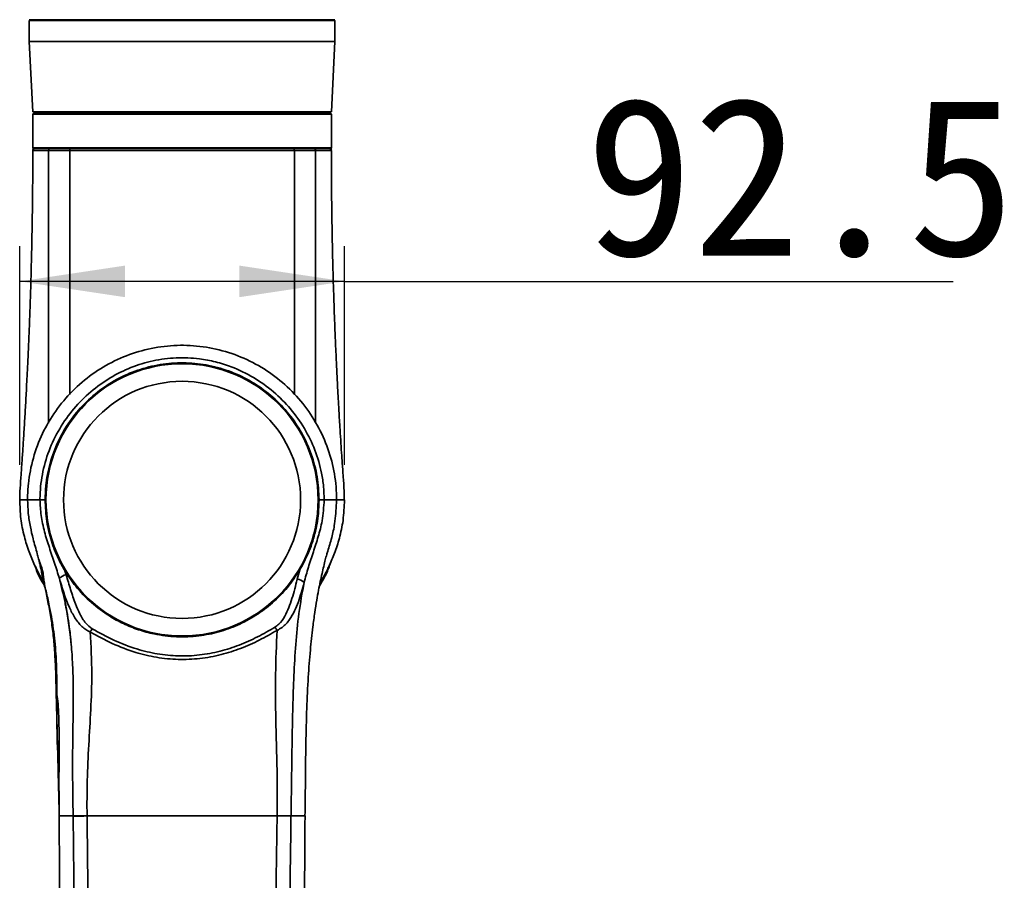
# Model space of a CAD drawing. Header units: millimetres. Extents: x 0 to 298, y 0 to 209.
# Tile 36 of 41: x 129 to 157, y 164 to 188. Entities that reach past the tile are written whole.
import ezdxf

# ---------------------------------------------------------------- set-up
doc = ezdxf.new("R2010")
doc.units = ezdxf.units.MM
doc.header["$PDSIZE"] = -1
doc.layers.add('图层0', color=7, linetype='Continuous')
doc.styles.add('SLDTEXTSTYLE0', font='SIMSUN.TTC')
doc.dimstyles.new('SLDDIMSTYLE0', dxfattribs={"dimtxt": 4.5, "dimasz": 3, "dimexe": 0, "dimexo": 0.0625, "dimgap": 1.125, "dimtad": 2, "dimlfac": 10, "dimrnd": 1e-09, "dimzin": 12, "dimdsep": 46, "dimtxsty": 'SLDTEXTSTYLE0', "dimsah": 1, "dimcen": 0.09, "dimadec": 0, "dimazin": 3, "dimtfac": 1, "dimtofl": 0, "dimtmove": 0, "dimatfit": 3, "dimfxl": 0, "dimfrac": 2, "dimtolj": 1, "dimtzin": 12, "dimarcsym": 0})

# ---------------------------------------------------------------- blocks, each defined once
blk = doc.blocks.new('_D_12')
at = {"layer": '图层0'}
for p, q in [((129.357, 175.636), (129.357, 181.856)), ((138.607, 175.636), (138.607, 181.856)), ((138.607, 180.856), (129.357, 180.856)), ((138.607, 180.856), (155.938, 180.856))]:
    blk.add_line(p, q, dxfattribs=at)
for points in [[(129.357, 180.856), (132.357, 180.406), (132.357, 181.306)], [(138.607, 180.856), (135.607, 181.306), (135.607, 180.406)]]:
    blk.add_solid(points, dxfattribs=at)
at = {"layer": '图层0', "insert": (145.463, 186.092), "char_height": 4.5, "attachment_point": 1, "rotation": 360, "style": 'SLDTEXTSTYLE0'}
blk.add_mtext('92.5', dxfattribs=at)

msp = doc.modelspace()

# ---------------------------------------------------------------- linework, layer by layer
at = {"color": 7, "linetype": 'Continuous', "lineweight": 35}
for p, q in [((129.63019394, 188.30646615), (129.65019394, 188.28646615)), ((129.63019394, 188.30646615), (133.98019394, 188.30646615)), ((129.63019394, 188.28646615), (129.63019394, 187.68646615)), ((129.63019394, 188.28646615), (138.33019394, 188.28646615)), ((133.98019394, 188.30646615), (138.33019394, 188.30646615)), ((138.31019394, 188.28646615), (138.33019394, 188.30646615)), ((138.33019394, 187.68646615), (138.33019394, 188.28646615)), ((129.63019394, 187.68646615), (129.73019394, 185.68646615)), ((129.63019394, 187.68646615), (138.33019394, 187.68646615)), ((138.23019394, 185.68646615), (138.33019394, 187.68646615)), ((138.23019394, 185.68646615), (129.73019394, 185.68646615)), ((129.73019394, 185.61646615), (129.73019394, 184.65646615)), ((129.75019394, 185.63646615), (133.98019394, 185.63646615)), ((129.88019394, 185.68646615), (129.88019394, 185.63646615)), ((133.98019394, 185.63646615), (138.21019394, 185.63646615)), ((138.08019394, 185.63646615), (138.08019394, 185.68646615)), ((138.23019394, 184.65646615), (138.23019394, 185.61646615)), ((138.21019394, 184.63646615), (129.75019394, 184.63646615)), ((130.64458763, 172.61564194), (130.67968915, 172.50034259)), ((137.25885526, 172.37626701), (137.33197481, 172.64258426)), ((130.87913546, 165.63491836), (130.87910677, 165.63646615)), ((131.27352811, 165.64058688), (131.2736023, 165.63643766)), ((136.68655811, 165.63647117), (136.68678238, 165.63858196)), ((137.47161143, 165.63646615), (137.46799521, 165.63646615))]:
    msp.add_line(p, q, dxfattribs=at)
at = {"color": 8, "linetype": 'Continuous', "lineweight": 35}
for p, q in [((133.98019394, 185.61646615), (129.73019394, 185.61646615)), ((138.23019394, 185.61646615), (133.98019394, 185.61646615)), ((129.73019394, 184.65646615), (138.23019394, 184.65646615))]:
    msp.add_line(p, q, dxfattribs=at)
at = {"color": 7, "linetype": 'Continuous', "lineweight": 35}
for radius in [3.875, 3.375]:
    msp.add_circle((133.98019394, 174.63646615), radius, dxfattribs=at)
for centre, radius, start, end in [((129.75019394, 185.61646615), 0.02, 90, 180), ((138.21019394, 185.61646615), 0.02, 0, 90), ((129.78018451, 184.58646589), 0.05, 89.998962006, 182.057359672), ((129.75019394, 184.65646615), 0.02, 180, 270), ((138.18020355, 184.58646589), 0.05, 2.035322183, 90.000717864), ((138.21019394, 184.65646615), 0.02, 270, 0), ((130.71312405, 172.20874639), 0.29350679, 96.541060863, 140.386685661), ((137.23104183, 172.0776904), 0.29986927, 42.266266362, 84.678060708), ((136.03340461, 170.55578737), 0.74576634, 29.246323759, 37.498538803), ((132.02306304, 170.51626292), 0.75012851, 143.304238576, 151.461416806)]:
    msp.add_arc(centre, radius, start, end, dxfattribs=at)
for points, knots in [([(129.73011602, 184.58644929), (129.73010242, 184.53258299), (129.73007363, 184.41854962), (129.72966706, 184.26670264), (129.72916754, 184.12545568), (129.72840853, 183.95854559), (129.72700762, 183.72629414), (129.72467906, 183.44281393), (129.72149147, 183.13846206), (129.71747898, 182.82444975), (129.71201464, 182.46720615), (129.7048583, 182.07345506), (129.6966016, 181.68744166), (129.68848345, 181.35182689), (129.68073057, 181.05759558), (129.67183075, 180.74526635), (129.66089933, 180.39381115), (129.64882289, 180.03957672), (129.63710016, 179.72235608), (129.62562813, 179.43032746), (129.60970987, 179.04738669), (129.5893017, 178.59538977), (129.56638808, 178.12894037), (129.54279249, 177.67687122), (129.51706363, 177.21331625), (129.48691088, 176.70430873), (129.45724464, 176.23390298), (129.42760176, 175.78710882), (129.39801711, 175.37111081), (129.36917099, 174.9849014), (129.35810988, 174.74377242), (129.35851525, 174.63807577), (129.35852156, 174.63643069)], [0, 0, 0, 0, 0.0161070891, 0.0340982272, 0.0454019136, 0.0583256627, 0.0839673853, 0.1147829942, 0.1430043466, 0.174880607, 0.2085800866, 0.2497180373, 0.29250523, 0.3239003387, 0.3499891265, 0.3804241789, 0.4172448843, 0.4550418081, 0.4863327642, 0.5121198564, 0.5425009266, 0.6008916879, 0.6472893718, 0.6820156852, 0.7361698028, 0.7861923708, 0.8343664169, 0.8765295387, 0.9223538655, 0.9635633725, 0.9994328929, 1, 1, 1, 1]), ([(130.78019409, 184.58537951), (130.78019276, 184.58537951), (130.67782722, 184.58548214), (130.51785991, 184.58559738), (130.32301891, 184.58573934), (130.22534389, 184.58584775), (130.1801977, 184.58591685), (130.18019683, 184.58591685)], [0, 0, 0, 0, 0.0000055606, 0.4267358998, 0.7133721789, 0.9999944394, 1, 1, 1, 1]), ([(130.81744337, 184.63646589), (130.81247724, 184.63569318), (130.80254495, 184.63414775), (130.79009534, 184.62228188), (130.78152937, 184.60536155), (130.78063909, 184.59204827), (130.78019395, 184.58539161)], [0, 0, 0, 0, 0.2499978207, 0.4999971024, 0.7499978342, 1, 1, 1, 1]), ([(137.18019395, 184.58538184), (137.01248287, 184.58504418), (136.67706317, 184.58436887), (136.07347812, 184.58446989), (135.41538326, 184.58518529), (134.71626158, 184.58612728), (133.99720194, 184.58656857), (133.28061745, 184.58621739), (132.58643617, 184.58532176), (132.11973812, 184.58480758), (131.76865027, 184.58457837), (131.48907798, 184.58448723), (131.12262633, 184.58465064), (130.89433833, 184.58514462), (130.78019395, 184.58539161)], [0, 0, 0, 0, 0.0996511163, 0.1993007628, 0.2989108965, 0.3985166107, 0.4975839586, 0.5966515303, 0.6949653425, 0.7932832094, 0.8070007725, 0.8619267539, 0.9309631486, 1, 1, 1, 1]), ([(137.78019137, 184.58591021), (137.78019049, 184.58591021), (137.71299031, 184.5858091), (137.58689558, 184.58569698), (137.38045066, 184.5855562), (137.24896783, 184.5854435), (137.18019528, 184.58536968), (137.18019394, 184.58536968)], [0, 0, 0, 0, 0.0000055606, 0.4266337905, 0.713311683, 0.9999944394, 1, 1, 1, 1]), ([(137.73523415, 184.63646589), (137.73989991, 184.63598962), (137.75004442, 184.6349541), (137.76192369, 184.62745787), (137.77034779, 184.61817583), (137.77571078, 184.60894958), (137.77949233, 184.59797352), (137.77995431, 184.58999551), (137.78019192, 184.58589213)], [0, 0, 0, 0, 0.1976163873, 0.4296666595, 0.5592259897, 0.6974722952, 0.8443992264, 1, 1, 1, 1]), ([(138.59880311, 174.63653714), (138.59761191, 174.72793686), (138.5946633, 174.95418159), (138.56730858, 175.30200573), (138.54188744, 175.65675481), (138.51889871, 175.99433527), (138.49612283, 176.34357517), (138.46979036, 176.76510867), (138.44391339, 177.20288371), (138.41843529, 177.66016965), (138.39418738, 178.12199541), (138.3682622, 178.65263536), (138.34277096, 179.22620048), (138.32003962, 179.80011462), (138.29986691, 180.37520949), (138.28245575, 180.94700182), (138.2677148, 181.51492534), (138.25597346, 182.04860446), (138.24644753, 182.57688602), (138.23909075, 183.10447922), (138.2348675, 183.53105021), (138.23248127, 183.86595706), (138.23107442, 184.14865387), (138.23016531, 184.39240249), (138.23033385, 184.54913819), (138.230374, 184.58647115)], [0, 0, 0, 0, 0.03018684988, 0.07472249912, 0.11256440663, 0.14363259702, 0.18079648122, 0.21796637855, 0.26918476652, 0.31161162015, 0.35457669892, 0.40698535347, 0.46982829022, 0.52572697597, 0.57820657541, 0.641295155, 0.69611596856, 0.74745538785, 0.80028639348, 0.85349110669, 0.90461560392, 0.9273388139, 0.95326811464, 0.98886890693, 1, 1, 1, 1]), ([(138.38002894, 174.63646615), (138.38002894, 174.63646815), (138.38002883, 174.88289106), (138.33725367, 175.37662525), (138.15223301, 176.09575856), (137.84704705, 176.77280698), (137.43457767, 177.39150146), (136.92191207, 177.93164168), (136.32628802, 178.38125731), (135.6619932, 178.72240824), (134.95063899, 178.94940407), (134.21140088, 179.0503603), (133.4677551, 179.02766954), (132.74061487, 178.87786524), (132.04857106, 178.61118758), (131.41141265, 178.23006039), (130.84367848, 177.74853313), (130.36570412, 177.17615056), (129.98774372, 176.53182662), (129.72559369, 175.83223311), (129.61848522, 175.27714287), (129.58447177, 174.87697313), (129.58184497, 174.72336516), (129.58035894, 174.63646615)], [0, 0, 0, 0, 0.0000004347, 0.0535642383, 0.1071299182, 0.1606771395, 0.2142255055, 0.2680069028, 0.3217876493, 0.3756751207, 0.4295612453, 0.4833190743, 0.537076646, 0.5905045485, 0.6439338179, 0.6975323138, 0.7511310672, 0.80499419, 0.8588569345, 0.9127376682, 0.9666171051, 0.9811146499, 1, 1, 1, 1]), ([(129.93372168, 174.63646615), (129.93372168, 174.63646815), (129.93372168, 174.64770309), (129.93478165, 174.89066412), (129.98311525, 175.36591983), (130.17265443, 176.03990717), (130.4780685, 176.67174749), (130.88120652, 177.23985727), (131.36949998, 177.72726912), (131.91856157, 178.12219135), (132.51861433, 178.41789239), (133.15211037, 178.61270805), (133.81040305, 178.69712444), (134.41049557, 178.67303599), (134.93593063, 178.57271816), (135.45832757, 178.40835235), (136.02177358, 178.13488938), (136.59012229, 177.73004335), (137.07830177, 177.23886948), (137.47817018, 176.6791406), (137.77860394, 176.05946427), (137.94219296, 175.49568037), (138.01558367, 175.01761307), (138.02297209, 174.76351302), (138.02666621, 174.63646615)], [0, 0, 0, 0, 0.0000004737, 0.0026609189, 0.0575459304, 0.1124461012, 0.1676861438, 0.2229338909, 0.2766514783, 0.3303667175, 0.3823939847, 0.4344121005, 0.4866268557, 0.5388370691, 0.5759324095, 0.613030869, 0.6682646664, 0.7235061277, 0.7775239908, 0.8315394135, 0.8856966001, 0.9398426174, 0.9699220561, 1, 1, 1, 1]), ([(130.08019394, 174.63646679), (130.08426607, 174.77002195), (130.09501825, 175.12266528), (130.20684158, 175.68687466), (130.43445449, 176.30604748), (130.7663521, 176.87691815), (131.18717744, 177.38548558), (131.68902698, 177.8144171), (132.25453614, 178.1549961), (132.87004134, 178.39364576), (133.51641513, 178.52784887), (134.17623732, 178.54931884), (134.83060004, 178.46200574), (135.46031134, 178.26387396), (136.04886825, 177.96490476), (136.57755675, 177.56950108), (137.03387996, 177.09255133), (137.4023102, 176.54446147), (137.67412913, 175.94178498), (137.84689739, 175.29931422), (137.86909509, 174.85741546), (137.88019394, 174.63646614)], [0, 0, 0, 0, 0.0327298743, 0.0864210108, 0.140112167, 0.1938033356, 0.247494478, 0.3011850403, 0.3548756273, 0.4085658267, 0.4622560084, 0.515948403, 0.569640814, 0.6233292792, 0.677017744, 0.7307106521, 0.7844035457, 0.8380926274, 0.89178173, 0.9458908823, 1, 1, 1, 1]), ([(129.35958757, 174.6360614), (129.3647953, 174.45721747), (129.37501261, 174.10633448), (129.47720467, 173.60865311), (129.61327882, 173.16731999), (129.74864705, 172.84314672), (129.86846186, 172.60132606), (129.95679586, 172.43832647), (130.01968167, 172.33758426), (130.04611121, 172.29524451)], [0, 0, 0, 0, 0.2172570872, 0.42624773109, 0.61163704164, 0.77449570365, 0.8502118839, 0.93704731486, 1, 1, 1, 1]), ([(129.58035393, 174.63646589), (129.58495961, 174.50808732), (129.5942177, 174.25002731), (129.65595791, 173.88054878), (129.74136923, 173.49544672), (129.81662579, 173.24178298), (129.8589169, 173.09923434)], [0, 0, 0, 0, 0.245553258, 0.4935985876, 0.7154231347, 1, 1, 1, 1]), ([(129.93372195, 174.63646615), (129.8644604, 174.63646615), (129.725948, 174.63646615), (129.60795414, 174.63646615), (129.5895589, 174.63646615), (129.58035906, 174.63646615)], [0, 0, 0, 0, 0.3333139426, 0.666576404, 1, 1, 1, 1]), ([(130.48701666, 172.3958872), (130.44205351, 172.54258899), (130.3521122, 172.83604149), (130.19818742, 173.27716381), (130.05868164, 173.72686732), (129.95430165, 174.18133439), (129.94043383, 174.48822967), (129.93373536, 174.63646682)], [0, 0, 0, 0, 0.2015919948, 0.4032512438, 0.6068489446, 0.8100994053, 1, 1, 1, 1]), ([(130.08019393, 174.63649569), (130.07408233, 174.63649148), (130.04541063, 174.63647173), (129.99872133, 174.63643968), (129.951751, 174.63640766), (129.93974061, 174.63639973), (129.93373541, 174.63639576)], [0, 0, 0, 0, 0.0828220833, 0.3885480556, 0.6942740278, 1, 1, 1, 1]), ([(130.64458763, 172.61564194), (130.58061048, 172.72850826), (130.42807258, 172.99761047), (130.24792915, 173.46557682), (130.10767024, 174.03197672), (130.08960618, 174.42941261), (130.08019394, 174.63649569)], [0, 0, 0, 0, 0.1866535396, 0.4450298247, 0.7108340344, 1, 1, 1, 1]), ([(137.88019394, 174.6364633), (137.87643522, 174.50761568), (137.86699463, 174.18399619), (137.77140717, 173.66688309), (137.59280997, 173.12223037), (137.4158466, 172.79681491), (137.33197481, 172.64258426)], [0, 0, 0, 0, 0.1827949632, 0.45911606, 0.743648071, 1, 1, 1, 1]), ([(138.02665572, 174.63646701), (138.01415424, 174.43529885), (137.99206745, 174.07988841), (137.85972538, 173.5878694), (137.71759368, 173.15123038), (137.57092757, 172.71712464), (137.49227154, 172.42526787), (137.45295325, 172.27937556)], [0, 0, 0, 0, 0.2446045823, 0.432151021, 0.6199329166, 0.8100134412, 1, 1, 1, 1]), ([(137.88019394, 174.63646614), (137.88631021, 174.63646614), (137.91498707, 174.63646614), (137.96168064, 174.63646615), (138.008651, 174.63646615), (138.02066114, 174.63646615), (138.02666621, 174.63646615)], [0, 0, 0, 0, 0.0828785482, 0.3885856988, 0.6942928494, 1, 1, 1, 1]), ([(137.91048352, 172.28823464), (137.94833236, 172.35022614), (138.04184176, 172.50338241), (138.18206498, 172.77759735), (138.33374854, 173.1323034), (138.47125622, 173.56277075), (138.5818183, 174.07291973), (138.59595426, 174.44059335), (138.603485, 174.63646623)], [0, 0, 0, 0, 0.0877249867, 0.2167334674, 0.3715789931, 0.5528839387, 0.7618052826, 1, 1, 1, 1]), ([(138.38002896, 174.63646615), (138.37082967, 174.63646615), (138.35243552, 174.63646615), (138.23444145, 174.63646615), (138.09592769, 174.63646615), (138.02666547, 174.63646615)], [0, 0, 0, 0, 0.3334236, 0.6666860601, 1, 1, 1, 1]), ([(138.09775677, 173.07962241), (138.1081097, 173.1116241), (138.15951897, 173.270534), (138.24452374, 173.55955168), (138.34571464, 174.01778635), (138.36278858, 174.35264015), (138.37301594, 174.55321891)], [0, 0, 0, 0, 0.0670644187, 0.3330199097, 0.6004762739, 1, 1, 1, 1]), ([(138.3786224, 174.55274709), (138.37913999, 174.57496698), (138.37978652, 174.60272227), (138.37809821, 174.63074051), (138.37776149, 174.63632835)], [0, 0, 0, 0, 0.80056410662, 1, 1, 1, 1]), ([(129.85568381, 173.0983212), (129.8676993, 173.05292108), (129.88966132, 172.96993832), (129.93426098, 172.84280978), (129.97087052, 172.74322245), (129.99457133, 172.67123395), (130.00422851, 172.63848995), (130.01002723, 172.61685622), (130.01470017, 172.59689653), (130.02120955, 172.56277147), (130.02175087, 172.53553663), (130.0345186, 172.44460426), (130.05217084, 172.32267051), (130.06594507, 172.22300532), (130.07212514, 172.17828862)], [0, 0, 0, 0, 0.2388818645, 0.4366305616, 0.5627098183, 0.6019597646, 0.6173191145, 0.6312451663, 0.6453174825, 0.6610729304, 0.7238970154, 0.7955702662, 0.9082786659, 1, 1, 1, 1]), ([(137.4785804, 165.63634531), (137.4830849, 165.94725088), (137.49301966, 166.63295841), (137.50100642, 167.6547099), (137.52547234, 168.66220611), (137.56742484, 169.55209849), (137.62600463, 170.32426604), (137.69152496, 170.93773681), (137.75551762, 171.41001616), (137.81088386, 171.75910899), (137.86211176, 172.05260631), (137.91461759, 172.31354233), (137.96752885, 172.54714778), (138.01671112, 172.75702341), (138.0578459, 172.93950695), (138.08463149, 173.03257205), (138.0981381, 173.07950004)], [0, 0, 0, 0, 0.1190219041, 0.2625048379, 0.3909750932, 0.5044319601, 0.6029650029, 0.6866864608, 0.7398157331, 0.7846880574, 0.8213237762, 0.8533983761, 0.8856781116, 0.9205414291, 0.9599330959, 1, 1, 1, 1]), ([(130.06331657, 172.19917771), (130.01997711, 172.26505432), (129.90174278, 172.44477224), (129.83212881, 172.64173989), (129.78803223, 172.76650795)], [0, 0, 0, 0, 0.3665556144, 1, 1, 1, 1]), ([(129.90059334, 172.94267758), (129.9008857, 172.94129248), (129.9090403, 172.90265854), (129.92696061, 172.81728989), (129.9695088, 172.6281092), (130.01631535, 172.42063689), (130.05701693, 172.24842475), (130.07353354, 172.17854148)], [0, 0, 0, 0, 0.0066957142, 0.1867606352, 0.3689813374, 0.7439341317, 1, 1, 1, 1]), ([(138.21115966, 172.85840863), (138.17125436, 172.74345314), (138.09237388, 172.51622156), (137.96353163, 172.30541527), (137.89987012, 172.20125498)], [0, 0, 0, 0, 0.50589572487, 1, 1, 1, 1]), ([(129.98040262, 172.58091668), (129.996449, 172.50713674), (130.03822072, 172.31507379), (130.11170651, 171.98053506), (130.19494322, 171.56789223), (130.27189584, 171.11836705), (130.32827425, 170.64916184), (130.36615446, 170.14400313), (130.38890981, 169.57064631), (130.40269186, 168.81864796), (130.41971884, 168.11945617), (130.42961696, 167.64492159), (130.43240831, 167.51109924)], [0, 0, 0, 0, 0.0463568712, 0.1206755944, 0.2075243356, 0.2973141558, 0.3896148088, 0.4843039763, 0.5930317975, 0.7239372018, 0.9221482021, 1, 1, 1, 1]), ([(130.64458763, 172.61564194), (130.74344313, 172.46638047), (130.96128182, 172.13746681), (131.38672278, 171.70233001), (131.85068577, 171.35308433), (132.30751887, 171.10405152), (132.73365211, 170.9319885), (133.23648649, 170.7943127), (133.81732502, 170.72318699), (134.44092149, 170.74732843), (135.02780571, 170.86576158), (135.57579833, 171.06170191), (136.0918303, 171.33991666), (136.56883291, 171.70015938), (136.99438028, 172.13043451), (137.21945089, 172.47187919), (137.33197481, 172.64258426)], [0, 0, 0, 0, 0.067228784, 0.1481458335, 0.2290579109, 0.2859848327, 0.343107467, 0.3999870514, 0.4783116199, 0.5566253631, 0.6272355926, 0.6978789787, 0.7721796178, 0.8465028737, 0.923259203, 1, 1, 1, 1]), ([(130.67968915, 172.50034259), (130.72146323, 172.36041954), (130.80515153, 172.08010403), (130.92869638, 171.70818679), (131.06798018, 171.38838296), (131.20844233, 171.13401909), (131.35720302, 171.01572046), (131.42159511, 170.96451409)], [0, 0, 0, 0, 0.2477567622, 0.4963447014, 0.6767688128, 0.8600871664, 1, 1, 1, 1]), ([(131.36407845, 170.87463715), (131.32154094, 170.89593305), (131.23484949, 170.9393341), (131.07939252, 171.07015111), (130.91740181, 171.27890027), (130.75509725, 171.5968532), (130.61559786, 171.97041319), (130.52999045, 172.25368732), (130.48701666, 172.3958872)], [0, 0, 0, 0, 0.07560800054, 0.15408912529, 0.33426155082, 0.52124714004, 0.75967237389, 1, 1, 1, 1]), ([(136.62507241, 171.00976607), (136.6633453, 171.03776465), (136.77942507, 171.12268297), (136.90672536, 171.31911344), (137.02251906, 171.56729496), (137.1410604, 171.91711768), (137.21154759, 172.19186777), (137.25885526, 172.37626701)], [0, 0, 0, 0, 0.0906780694, 0.2750220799, 0.4541964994, 0.633682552, 1, 1, 1, 1]), ([(137.45295325, 172.27937556), (137.40321069, 172.09529377), (137.32797756, 171.81687926), (137.18828642, 171.46999296), (137.0443673, 171.21976895), (136.87845884, 171.02564095), (136.73374732, 170.947089), (136.68410615, 170.9201429)], [0, 0, 0, 0, 0.3491297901, 0.5280413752, 0.7065505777, 0.899336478, 1, 1, 1, 1]), ([(137.45295325, 172.27937556), (137.40040221, 171.98819847), (137.29522304, 171.40541707), (137.20995659, 170.52045272), (137.14299231, 169.33323149), (137.1110066, 167.84546468), (137.09676095, 166.54426114), (137.08417315, 165.80766732), (137.08183368, 165.66819337), (137.08130151, 165.63646616)], [0, 0, 0, 0, 0.1331201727, 0.2664356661, 0.3997039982, 0.668482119, 0.9372233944, 0.9857197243, 1, 1, 1, 1]), ([(130.64959008, 171.69734894), (130.65348274, 171.68052124), (130.69618822, 171.49590853), (130.75537181, 171.12782925), (130.82235545, 170.58425096), (130.8640138, 169.99751772), (130.88411994, 169.35283997), (130.88506957, 168.89621399), (130.88125311, 168.65226616), (130.88119056, 168.6482681)], [0, 0, 0, 0, 0.0169277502, 0.185710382, 0.3649548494, 0.553316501, 0.7612899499, 0.9960877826, 1, 1, 1, 1]), ([(131.42159511, 170.96451409), (131.62524675, 170.85278752), (132.03220099, 170.62952589), (132.6538991, 170.38928902), (133.2716671, 170.24075659), (133.8717838, 170.17917187), (134.4756083, 170.20644054), (135.06011118, 170.31368056), (135.61269305, 170.49477737), (136.13335015, 170.72727356), (136.46122197, 170.91563463), (136.62507241, 171.00976607)], [0, 0, 0, 0, 0.128423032, 0.2566259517, 0.3641221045, 0.4715158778, 0.5789645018, 0.6864817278, 0.790711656, 0.8954103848, 1, 1, 1, 1]), ([(131.36407845, 170.87463715), (131.38626476, 170.47578138), (131.42715773, 169.7406257), (131.3830438, 168.6674914), (131.32118855, 167.65966878), (131.27106176, 166.65063217), (131.27269754, 165.97724895), (131.27351536, 165.64058668)], [0, 0, 0, 0, 0.2286955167, 0.4215228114, 0.6144241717, 0.8072288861, 1, 1, 1, 1]), ([(136.68410615, 170.9201429), (136.51735272, 170.82466788), (136.18366046, 170.63361169), (135.65323716, 170.39882316), (135.08846112, 170.21565601), (134.48916675, 170.10697014), (133.86842138, 170.07930992), (133.2517085, 170.14176727), (132.61930706, 170.29221815), (131.98488498, 170.53518179), (131.57112985, 170.761422), (131.36407845, 170.87463715)], [0, 0, 0, 0, 0.1042027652, 0.2085213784, 0.3123746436, 0.4205411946, 0.5286406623, 0.6365583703, 0.7445754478, 0.8721804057, 1, 1, 1, 1]), ([(136.68678238, 165.63858196), (136.68743162, 165.67035226), (136.6947832, 166.03010407), (136.69018019, 166.7181959), (136.65857322, 168.02987424), (136.62179014, 169.43151325), (136.66667033, 170.50362911), (136.68410615, 170.9201429)], [0, 0, 0, 0, 0.0180455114, 0.2043388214, 0.3906655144, 0.7632753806, 1, 1, 1, 1]), ([(130.41385327, 169.09385438), (130.42024926, 169.05643658), (130.44308722, 168.92283011), (130.46292109, 168.61919988), (130.47852601, 168.16845403), (130.4794879, 167.58733784), (130.47528087, 166.88696069), (130.47461266, 166.22297587), (130.48227707, 165.79248398), (130.48505759, 165.63630926)], [0, 0, 0, 0, 0.037214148, 0.1328793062, 0.266174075, 0.4327214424, 0.6329164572, 0.8668286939, 1, 1, 1, 1]), ([(130.43814686, 167.51007583), (130.44531264, 167.22498407), (130.46100294, 166.60074319), (130.47486084, 165.97592701), (130.48238982, 165.63646532)], [0, 0, 0, 0, 0.4567015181, 1, 1, 1, 1]), ([(130.04057795, 134.33646615), (130.04057807, 134.33646811), (130.09518169, 135.21265735), (130.19866868, 136.97299426), (130.35299314, 139.92271882), (130.50170886, 143.1812472), (130.638422, 146.74685813), (130.74906537, 150.31752583), (130.83564047, 153.88986527), (130.89265046, 157.46232267), (130.92440992, 161.37782893), (130.89542437, 164.10208558), (130.87911533, 165.63491824)], [0, 0, 0, 0, 0.0000001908, 0.0855122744, 0.1710313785, 0.2849265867, 0.398853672, 0.5127674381, 0.6264286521, 0.7400999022, 0.8537643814, 1, 1, 1, 1]), ([(130.47992514, 165.63646615), (130.48876835, 164.35583403), (130.50642697, 161.79859656), (130.4399804, 157.97597716), (130.37124477, 155.15874575), (130.31443684, 153.61878755), (130.3042556, 153.34279293)], [0, 0, 0, 0, 0.3121398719, 0.6232982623, 0.9324867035, 1, 1, 1, 1]), ([(131.2738098, 165.63647396), (131.28398498, 164.86839755), (131.30433545, 163.33223616), (131.2946806, 160.60104375), (131.26081741, 157.44355847), (131.19587349, 153.86097268), (131.10754663, 150.5768855), (131.00982702, 147.59147353), (130.91090434, 144.90464754), (130.79620875, 142.22377998), (130.66142055, 139.550025), (130.50696532, 136.8843269), (130.38410096, 135.12265735), (130.32267173, 134.2418648)], [0, 0, 0, 0, 0.0730063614, 0.1460135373, 0.2595921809, 0.3731754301, 0.4867469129, 0.5722165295, 0.6577046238, 0.7431787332, 0.8286292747, 0.9143187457, 1, 1, 1, 1]), ([(130.87913546, 165.63491833), (130.90777904, 165.634656), (130.95540449, 165.63421982), (131.10113374, 165.6349166), (131.21332255, 165.63590603), (131.2736023, 165.63643766)], [0, 0, 0, 0, 0.4111423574, 0.6836030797, 1, 1, 1, 1]), ([(133.98019406, 165.63646281), (133.71358764, 165.63646311), (133.18032372, 165.63646373), (132.45836259, 165.63646537), (131.81926339, 165.63645943), (131.45555702, 165.63646911), (131.27372499, 165.63647396)], [0, 0, 0, 0, 0.2829282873, 0.5659107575, 0.7829806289, 1, 1, 1, 1]), ([(136.68655353, 165.63647133), (136.5047387, 165.6364664), (136.14106691, 165.63645656), (135.5020042, 165.63646774), (134.78006463, 165.63646511), (134.24680058, 165.63646358), (133.98019406, 165.63646281)], [0, 0, 0, 0, 0.2170066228, 0.4340635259, 0.7170588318, 1, 1, 1, 1]), ([(137.63784294, 134.24160809), (137.57541341, 135.12497549), (137.45054836, 136.89179528), (137.29208322, 139.57172192), (137.15205963, 142.26601549), (137.03312172, 144.96609388), (136.9308275, 147.66442321), (136.84006007, 150.36028531), (136.76194027, 153.05995332), (136.693827, 156.50591322), (136.65412259, 159.875446), (136.64461572, 163.16729113), (136.67257437, 164.81341755), (136.68655353, 165.63647133)], [0, 0, 0, 0, 0.0859357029, 0.171879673, 0.2581917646, 0.3445073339, 0.4301148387, 0.5157238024, 0.60142633, 0.6871294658, 0.8435293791, 0.9217655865, 1, 1, 1, 1]), ([(137.0812888, 165.63602445), (137.05439859, 165.63631771), (137.0006237, 165.63690419), (136.84597337, 165.63703944), (136.7286943, 165.63817584), (136.68678238, 165.63858196)], [0, 0, 0, 0, 0.39126949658, 0.78245856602, 1, 1, 1, 1]), ([(137.08129933, 165.63646615), (137.0812993, 165.63646415), (137.05456473, 163.99503687), (137.03754644, 160.71145338), (137.08760725, 156.23121158), (137.16796776, 152.19775669), (137.26491851, 148.61106472), (137.37806898, 145.32546623), (137.49928308, 142.34144864), (137.62263154, 139.65874477), (137.76149262, 136.98741975), (137.86508458, 135.21738975), (137.91978997, 134.33646811), (137.91979009, 134.33646615)], [0, 0, 0, 0, 0.0000001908, 0.1566232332, 0.3132436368, 0.4274980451, 0.5417575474, 0.65599695, 0.7419962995, 0.8280289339, 0.9140357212, 0.9999998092, 1, 1, 1, 1]), ([(137.65118938, 153.47971195), (137.64274134, 153.70930357), (137.58782999, 155.20162354), (137.520693, 157.96925409), (137.45397557, 161.79282875), (137.47161539, 164.35262501), (137.48046248, 165.63646615)], [0, 0, 0, 0, 0.0567908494, 0.3691341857, 0.6835953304, 1, 1, 1, 1])]:
    msp.add_open_spline(points, degree=3, knots=knots, dxfattribs=at)
at = {"color": 8, "linetype": 'Continuous', "lineweight": 35}
for points, knots in [([(130.18019631, 184.58589849), (130.08558599, 184.5858287), (129.89363512, 184.58568712), (129.74976929, 184.58614866), (129.74369429, 184.58637096), (129.74112444, 184.586465)], [0, 0, 0, 0, 0.359301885, 0.7289722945, 1, 1, 1, 1]), ([(130.18019394, 176.81855458), (130.18019394, 176.84966413), (130.18019393, 176.9539844), (130.18019394, 177.23584174), (130.18019394, 177.65565186), (130.18019394, 178.16521228), (130.18019394, 178.73944326), (130.18019394, 179.35789715), (130.18019394, 180.00278881), (130.18019394, 180.65881291), (130.18019395, 181.3129023), (130.18019392, 181.96752982), (130.18019406, 182.62214348), (130.18019363, 183.2767679), (130.18019476, 183.93136593), (130.18019614, 184.36772698), (130.18019683, 184.58590743)], [0, 0, 0, 0, 0.031811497, 0.106674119, 0.1815819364, 0.2565688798, 0.3315081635, 0.4063718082, 0.4806183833, 0.5547794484, 0.6289813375, 0.7031849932, 0.7773887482, 0.8515925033, 0.9257962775, 1, 1, 1, 1]), ([(130.78019395, 184.58538557), (130.78019396, 184.36638421), (130.78019396, 183.92960933), (130.78019398, 183.27582344), (130.78019399, 182.62490903), (130.780194, 181.97676065), (130.78019401, 181.33475408), (130.78019403, 180.71476322), (130.78019403, 180.13464788), (130.78019404, 179.59892811), (130.78019404, 179.10884535), (130.78019404, 178.66526141), (130.78019403, 178.28016207), (130.78019402, 177.96019153), (130.78019401, 177.74108912), (130.780194, 177.66394031), (130.780194, 177.63947815)], [0, 0, 0, 0, 0.0839059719, 0.167341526, 0.2504332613, 0.3332251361, 0.4155756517, 0.4963344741, 0.5705415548, 0.638140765, 0.707090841, 0.7727750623, 0.8370443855, 0.9017192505, 0.9688373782, 1, 1, 1, 1]), ([(137.18019394, 184.58537575), (137.18019395, 184.3665088), (137.18019395, 183.92989152), (137.18019395, 183.27641605), (137.18019396, 182.62584698), (137.18019396, 181.97811012), (137.18019397, 181.33651342), (137.18019397, 180.71669056), (137.18019397, 180.1365449), (137.18019397, 179.61381151), (137.18019396, 179.14754648), (137.18019395, 178.73190241), (137.18019394, 178.36792755), (137.18019392, 178.05737092), (137.1801939, 177.79975677), (137.18019389, 177.68554669), (137.18019388, 177.62923942)], [0, 0, 0, 0, 0.0838016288, 0.1671757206, 0.2501601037, 0.3328295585, 0.4150932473, 0.4957460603, 0.5699361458, 0.6374883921, 0.7011101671, 0.7618415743, 0.8210783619, 0.8802920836, 0.9409822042, 1, 1, 1, 1]), ([(137.78019394, 176.83637432), (137.78019395, 176.86207074), (137.78019396, 176.96154047), (137.78019394, 177.23640598), (137.78019394, 177.65557773), (137.78019394, 178.16531942), (137.78019394, 178.73951586), (137.78019394, 179.35778387), (137.78019394, 180.00249005), (137.78019394, 180.65834416), (137.78019393, 181.31250486), (137.78019398, 181.96721068), (137.78019391, 182.62190389), (137.78019448, 183.27660689), (137.78019273, 183.931282), (137.78019182, 184.36769426), (137.78019137, 184.58590093)], [0, 0, 0, 0, 0.0262285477, 0.1015295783, 0.1768754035, 0.2523029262, 0.3276793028, 0.4029812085, 0.4775816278, 0.552173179, 0.626809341, 0.7014474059, 0.7760855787, 0.8507238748, 0.9253617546, 1, 1, 1, 1]), ([(138.21997775, 184.58645735), (138.22304901, 184.58643816), (138.24016974, 184.58633115), (138.18251457, 184.58605111), (138.09349925, 184.58584637), (137.99543079, 184.58570502), (137.86022035, 184.58582256), (137.78019192, 184.58589213)], [0, 0, 0, 0, 0.0806260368, 0.4494508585, 0.5003747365, 0.7042815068, 1, 1, 1, 1]), ([(129.36532668, 174.63646624), (129.36447709, 174.63646625), (129.36005106, 174.63646627), (129.42133339, 174.6364663), (129.49358363, 174.63646621), (129.56790541, 174.6364662), (129.58035894, 174.63646619)], [0, 0, 0, 0, 0.0974029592, 0.50743618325, 0.91746484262, 1, 1, 1, 1]), ([(138.59537195, 174.63646625), (138.59590892, 174.63646625), (138.59956713, 174.63646628), (138.5386098, 174.63646631), (138.46682064, 174.63646621), (138.39248465, 174.6364662), (138.38002894, 174.6364662)], [0, 0, 0, 0, 0.0724878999, 0.493840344, 0.9151880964, 1, 1, 1, 1]), ([(130.07353354, 172.17854148), (130.08852381, 172.11516247), (130.13508678, 171.91829384), (130.2309252, 171.4880466), (130.33508293, 170.88039081), (130.40410524, 170.11677105), (130.41892343, 169.29199668), (130.40954428, 168.40692237), (130.42850185, 167.81249926), (130.43814686, 167.51007583)], [0, 0, 0, 0, 0.0446684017, 0.1387495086, 0.288816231, 0.4410330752, 0.6244702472, 0.808942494, 1, 1, 1, 1]), ([(130.81758319, 170.5799841), (130.8031216, 170.72730339), (130.76579768, 171.10751961), (130.65447026, 171.71457665), (130.5428407, 172.16875858), (130.48701666, 172.3958872)], [0, 0, 0, 0, 0.2402504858, 0.6200622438, 1, 1, 1, 1]), ([(130.87908608, 165.63646568), (130.87697466, 165.75777849), (130.86956801, 166.18333012), (130.86045871, 166.91291997), (130.86574943, 167.79522342), (130.87649237, 168.37342971), (130.88159869, 168.64826175)], [0, 0, 0, 0, 0.1206523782, 0.4232349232, 0.7258530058, 1, 1, 1, 1]), ([(130.87910088, 165.63646615), (130.79410921, 165.63646615), (130.62418804, 165.63646615), (130.49799386, 165.63646615), (130.49158798, 165.63646615), (130.4887775, 165.63646615)], [0, 0, 0, 0, 0.3596619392, 0.719060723, 1, 1, 1, 1]), ([(137.46799521, 165.63646615), (137.46526651, 165.63646615), (137.45838763, 165.63646615), (137.33572705, 165.63646615), (137.16613006, 165.63646615), (137.08130053, 165.63646615)], [0, 0, 0, 0, 0.2473414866, 0.6235330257, 1, 1, 1, 1])]:
    msp.add_open_spline(points, degree=3, knots=knots, dxfattribs=at)
at = {"color": 7, "linetype": 'Continuous', "lineweight": 35}
for points in [[(130.18019631, 184.58589849), (130.18081153, 184.59250594), (130.18204195, 184.60572083), (130.19235838, 184.62245543), (130.20720944, 184.63417776), (130.21901545, 184.63570318), (130.22491845, 184.63646589)], [(137.1429476, 184.63646589), (137.14789761, 184.63569273), (137.15779763, 184.63414641), (137.17022011, 184.62227421), (137.17879168, 184.60534584), (137.17972652, 184.5920284), (137.18019394, 184.58536968)], [(130.87908608, 165.63646568), (130.89418483, 165.63645228), (130.92438234, 165.63642547), (131.01349559, 165.63722291), (131.12854554, 165.63855857), (131.22519209, 165.63991064), (131.27351536, 165.64058668)]]:
    msp.add_open_spline(points, degree=3, dxfattribs=at)
at = {"color": 7, "linetype": 'Continuous', "lineweight": 0}
msp.add_point((138.60667553, 174.63646623), dxfattribs=at)

# ---------------------------------------------------------------- dimensions: what is measured, and where the dimension line sits
at = {"layer": '图层0'}
dim = msp.add_linear_dim(base=(129.3566792, 180.85606411), p1=(138.60667553, 174.63646623), p2=(129.35667553, 174.63647169), angle=359.999966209, dimstyle='SLDDIMSTYLE0', dxfattribs=at)
dim.commit()
dim.dimension.update_dxf_attribs({"geometry": '_D_12', "text_midpoint": (150.70015457, 180.85605152), "dimtype": 160})

doc.saveas('drawing.dxf')
